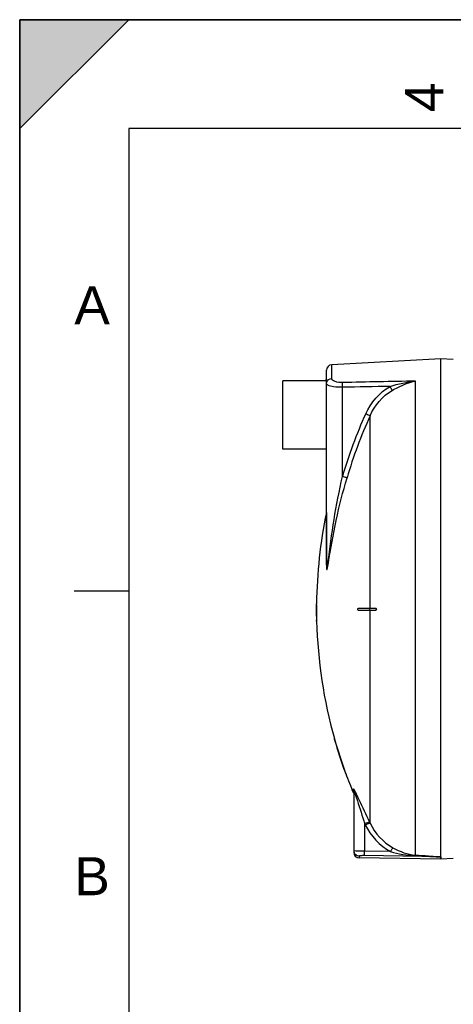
# Model space of a CAD drawing. Header units: millimetres. Extents: x 0 to 297, y 0 to 210.
# Tile 10 of 27: x 0 to 40, y 119 to 210. Entities that reach past the tile are written whole.
import ezdxf

# ---------------------------------------------------------------- set-up
doc = ezdxf.new("R2010")
doc.units = ezdxf.units.MM
doc.header["$LTSCALE"] = 16.335
doc.layers.get('0').update_dxf_attribs({"linetype": 'CONTINUOUS'})
doc.layers.add('08_SURFACES', color=7, linetype='CONTINUOUS')
doc.layers.add('AXES_REF', color=7, linetype='CONTINUOUS')
doc.styles.add('TEXTSTYLE_2', font='arial.ttf')

# ---------------------------------------------------------------- blocks, each defined once
blk = doc.blocks.new('MARGEA4_BL0', base_point=(148.514, 105.014))
at = {"color": 7, "linetype": 'Continuous'}
for p, q in [((297.014, 210.014), (0.014, 210.014)), ((0.014, 0.014), (0.014, 210.014)), ((0.014, 200.014), (10.014, 210.014)), ((10.014, 210.014), (0.014, 210.014)), ((0.014, 210.014), (0.014, 200.014)), ((0.014, 0.014), (0.014, 210.014)), ((0.014, 210.014), (0.014, 0.014)), ((0.014, 200.014), (10.014, 210.014)), ((287.014, 200.014), (10.014, 200.014)), ((10.014, 200.014), (10.014, 10.014)), ((5.014, 157.514), (10.014, 157.514))]:
    blk.add_line(p, q, dxfattribs=at)
blk.add_solid([(0.014, 200.014), (10.014, 210.014), (0.014, 210.014)], dxfattribs=at)
at = {"color": 2, "linetype": 'Continuous', "style": 'TEXTSTYLE_2', "oblique": 0.00002}
blk.add_text('4', height=3.5, rotation=90, dxfattribs=at).set_placement((38.889, 201.514))
for s, p in [('A', (5.014, 182.014)), ('B', (5.014, 129.514))]:
    blk.add_text(s, height=3.5, dxfattribs=at).set_placement(p)

msp = doc.modelspace()

# ---------------------------------------------------------------- linework, layer by layer
at = {"color": 7, "linetype": 'Continuous'}
for p, q in [((0, 0), (0, 210)), ((0, 210), (297, 210)), ((38.672, 178.818), (28.646, 178.293)), ((38.672, 133.037), (38.672, 178.818)), ((39.809, 178.759), (38.672, 178.818)), ((28.172, 159.949), (28.172, 177.794)), ((28.132, 176.818), (28.132, 176.918)), ((28.172, 176.918), (28.132, 176.918)), ((30.672, 139.102), (30.672, 133.449)), ((38.664, 132.818), (31.164, 132.949)), ((38.671, 133.033), (38.672, 133.037)), ((38.671, 132.818), (38.671, 133.033)), ((39.809, 132.878), (38.671, 132.818))]:
    msp.add_line(p, q, dxfattribs=at)
at = {"color": 9, "linetype": 'Continuous'}
for p, q in [((28.646, 177.03), (28.646, 178.293)), ((36.346, 133.214), (36.346, 176.785)), ((29.633, 168.013), (29.633, 176.214)), ((28.162, 164.709), (28.162, 159.903)), ((30.634, 138.923), (30.634, 139.29)), ((31.672, 136.1), (31.672, 133.568)), ((31.672, 136.1), (31.723, 135.995)), ((31.684, 136.077), (31.723, 135.995)), ((32.117, 136.237), (32.167, 136.132)), ((32.128, 136.213), (32.167, 136.132)), ((31.164, 133.101), (31.164, 132.949)), ((38.664, 133.034), (31.664, 133.16)), ((34.035, 133.526), (31.672, 133.568)), ((38.664, 133.034), (38.664, 132.818)), ((38.664, 133.034), (38.671, 133.033))]:
    msp.add_line(p, q, dxfattribs=at)
msp.add_lwpolyline([(28.162, 159.903), (28.164, 159.908), (28.166, 159.913), (28.168, 159.918), (28.169, 159.923), (28.17, 159.928), (28.171, 159.933), (28.172, 159.939), (28.172, 159.944), (28.172, 159.949)], dxfattribs=at)
at = {"color": 7, "linetype": 'Continuous'}
for centre, start, end in [((28.672, 177.794), 93, 180), ((31.172, 133.449), 180, 269)]:
    msp.add_arc(centre, 0.5, start, end, dxfattribs=at)
at = {"color": 9, "linetype": 'Continuous'}
for centre, radius, start, end in [((70.395, 156.202), 42.439, 155.53369, 163.84053), ((70.36, 156.219), 41.961, 155.53369, 163.84053), ((25.489, 137.023), 5.613, 19.35073, 20.24645), ((31.163, 133.598), 0.491, 180.02252, 187.53014), ((31.172, 133.599), 0.5, 187.51647, 194.89106), ((31.168, 133.598), 0.496, 194.88502, 200.32787)]:
    msp.add_arc(centre, radius, start, end, dxfattribs=at)
for points in [[(28.172, 176.559), (28.172, 176.599), (28.178, 176.639), (28.188, 176.677)], [(28.188, 176.677), (28.239, 176.863), (28.454, 177.021), (28.646, 177.03)], [(36.346, 176.785), (34.114, 176.743), (31.882, 176.7), (29.65, 176.654)], [(34.004, 176.303), (34.768, 176.531), (35.554, 176.7), (36.346, 176.785)], [(34.004, 176.303), (32.547, 176.274), (31.09, 176.245), (29.633, 176.214)], [(31.767, 173.778), (32.233, 174.802), (33.031, 175.741), (34.004, 176.303)], [(32.167, 173.598), (32.588, 174.539), (33.311, 175.409), (34.201, 175.929)], [(30.672, 139.102), (30.672, 139.163), (30.666, 139.236), (30.622, 139.278)], [(30.746, 139.141), (30.773, 139.09), (30.799, 139.038), (30.825, 138.986)], [(31.723, 135.995), (32.215, 134.98), (33.05, 134.073), (34.035, 133.526)], [(32.167, 136.132), (32.613, 135.206), (33.371, 134.375), (34.269, 133.874)], [(31.164, 133.101), (30.976, 133.105), (30.769, 133.25), (30.703, 133.426)], [(34.035, 133.526), (34.78, 133.313), (35.553, 133.178), (36.327, 133.146)], [(34.269, 133.874), (34.903, 133.52), (35.621, 133.262), (36.346, 133.214)]]:
    msp.add_open_spline(points, degree=3, dxfattribs=at)
for points, knots in [([(28.293, 176.418), (28.275, 176.428), (28.223, 176.461), (28.172, 176.517), (28.172, 176.559)], [0, 0, 0, 0, 0.330542, 1, 1, 1, 1]), ([(29.65, 176.654), (29.403, 176.649), (29.06, 176.663), (28.646, 176.904), (28.646, 177.03)], [0, 0, 0, 0, 0.661618, 1, 1, 1, 1]), ([(29.633, 176.214), (29.632, 176.26), (29.632, 176.407), (29.632, 176.555), (29.65, 176.654)], [0, 0, 0, 0, 0.315006, 1, 1, 1, 1]), ([(34.201, 175.929), (34.371, 176.029), (35.049, 176.397), (35.783, 176.67), (36.346, 176.785)], [0, 0, 0, 0, 0.255387, 1, 1, 1, 1]), ([(29.633, 176.214), (29.361, 176.21), (28.91, 176.237), (28.452, 176.329), (28.293, 176.418)], [0, 0, 0, 0, 0.598533, 1, 1, 1, 1]), ([(34.201, 175.929), (34.192, 175.951), (34.132, 176.078), (34.063, 176.201), (34.004, 176.303)], [0, 0, 0, 0, 0.163359, 1, 1, 1, 1]), ([(32.167, 173.598), (32.15, 173.605), (32.016, 173.665), (31.883, 173.726), (31.767, 173.778)], [0, 0, 0, 0, 0.130533, 1, 1, 1, 1]), ([(28.306, 160.086), (28.477, 161.41), (28.823, 164.068), (29.343, 166.7), (29.633, 168.013)], [0, 0, 0, 0, 0.497991, 1, 1, 1, 1]), ([(28.34, 160.071), (28.559, 161.379), (29.011, 164.014), (29.683, 166.604), (30.057, 167.897)], [0, 0, 0, 0, 0.49627, 1, 1, 1, 1]), ([(30.057, 167.897), (30.039, 167.901), (29.896, 167.938), (29.755, 167.978), (29.633, 168.013)], [0, 0, 0, 0, 0.130961, 1, 1, 1, 1]), ([(28.162, 159.903), (28.162, 159.802), (28.162, 159.682), (28.175, 159.536), (28.179, 159.494), (28.195, 159.445), (28.246, 159.507), (28.247, 159.599), (28.3, 159.803), (28.322, 159.962), (28.34, 160.071)], [0, 0, 0, 0, 0.277267, 0.338409, 0.388332, 0.415137, 0.437341, 0.552887, 0.695103, 1, 1, 1, 1]), ([(28.172, 159.949), (28.172, 159.802), (28.218, 159.174), (28.282, 159.893), (28.306, 160.086)], [0, 0, 0, 0, 0.430522, 1, 1, 1, 1]), ([(30.634, 139.29), (30.634, 139.321), (30.72, 139.203), (30.731, 139.17), (30.746, 139.141)], [0, 0, 0, 0, 0.486794, 1, 1, 1, 1]), ([(30.672, 139.102), (30.672, 139.11), (30.693, 139.19), (30.735, 139.022), (30.755, 138.966)], [0, 0, 0, 0, 0.120971, 1, 1, 1, 1]), ([(30.785, 138.883), (30.864, 138.659), (31.157, 137.73), (31.448, 136.801), (31.672, 136.1)], [0, 0, 0, 0, 0.244811, 1, 1, 1, 1]), ([(30.825, 138.986), (30.931, 138.77), (31.356, 137.851), (31.782, 136.932), (32.117, 136.237)], [0, 0, 0, 0, 0.237846, 1, 1, 1, 1]), ([(31.672, 136.1), (31.766, 136.144), (31.901, 136.186), (32.072, 136.263), (32.117, 136.237)], [0, 0, 0, 0, 0.665943, 1, 1, 1, 1]), ([(31.723, 135.995), (31.817, 136.039), (31.952, 136.081), (32.123, 136.159), (32.167, 136.132)], [0, 0, 0, 0, 0.666101, 1, 1, 1, 1]), ([(30.706, 133.591), (30.698, 133.592), (30.69, 133.594), (30.672, 133.595), (30.672, 133.598)], [0, 0, 0, 0, 0.735466, 1, 1, 1, 1]), ([(31.672, 133.568), (31.565, 133.569), (31.243, 133.575), (30.919, 133.571), (30.706, 133.591)], [0, 0, 0, 0, 0.334475, 1, 1, 1, 1]), ([(31.664, 133.16), (31.544, 133.162), (31.374, 133.159), (31.23, 133.132), (31.164, 133.116), (31.164, 133.101)], [0, 0, 0, 0, 0.70692, 0.916167, 1, 1, 1, 1]), ([(31.664, 133.16), (31.664, 133.175), (31.667, 133.311), (31.67, 133.448), (31.672, 133.568)], [0, 0, 0, 0, 0.111817, 1, 1, 1, 1]), ([(34.035, 133.526), (34.081, 133.606), (34.158, 133.719), (34.229, 133.848), (34.269, 133.874)], [0, 0, 0, 0, 0.658848, 1, 1, 1, 1]), ([(36.327, 133.146), (36.329, 133.161), (36.321, 133.172), (36.344, 133.2), (36.344, 133.196)], [0, 0, 0, 0, 0.817453, 1, 1, 1, 1]), ([(36.327, 133.146), (36.522, 133.137), (36.914, 133.121), (37.403, 133.1), (37.795, 133.082), (38.038, 133.071), (38.235, 133.061), (38.378, 133.052), (38.515, 133.051), (38.588, 133.033), (38.664, 133.05), (38.664, 133.034)], [0, 0, 0, 0, 0.251308, 0.502502, 0.628016, 0.753458, 0.815889, 0.878965, 0.940627, 0.979573, 1, 1, 1, 1]), ([(36.346, 133.214), (36.739, 133.188), (37.329, 133.155), (38.102, 133.083), (38.49, 133.081), (38.672, 133.037)], [0, 0, 0, 0, 0.506727, 0.758811, 1, 1, 1, 1])]:
    msp.add_open_spline(points, degree=3, knots=knots, dxfattribs=at)
at = {"layer": '08_SURFACES', "color": 9, "linetype": 'Continuous'}
for p, q in [((32.167, 155.918), (32.167, 173.598)), ((27.254, 156.218), (27.234, 156.218)), ((32.15, 155.718), (32.15, 155.918)), ((32.167, 136.132), (32.167, 155.718)), ((27.264, 154.818), (27.244, 154.818)), ((28.904, 143.818), (28.924, 143.818)), ((29.873, 140.818), (29.895, 140.818))]:
    msp.add_line(p, q, dxfattribs=at)
at = {"layer": '08_SURFACES', "color": 7, "linetype": 'Continuous'}
for p, q in [((27.233, 155.918), (27.278, 155.918)), ((27.278, 155.718), (27.233, 155.718)), ((27.235, 156.318), (27.234, 156.218)), ((27.255, 156.318), (27.235, 156.318)), ((27.254, 156.218), (27.255, 156.318)), ((31.09, 155.918), (32.697, 155.918)), ((31.09, 155.718), (32.697, 155.718)), ((27.244, 154.818), (27.246, 154.718)), ((27.266, 154.718), (27.264, 154.818)), ((27.266, 154.718), (27.246, 154.718)), ((28.875, 143.918), (28.877, 143.911)), ((28.896, 143.918), (28.875, 143.918)), ((28.877, 143.911), (28.879, 143.905)), ((28.878, 143.909), (28.882, 143.896)), ((28.881, 143.899), (28.894, 143.851)), ((28.894, 143.851), (28.904, 143.818)), ((28.896, 143.917), (28.896, 143.918)), ((28.898, 143.911), (28.896, 143.917)), ((28.924, 143.818), (28.898, 143.911)), ((29.873, 140.818), (29.907, 140.726)), ((29.9, 140.805), (29.895, 140.818)), ((29.902, 140.799), (29.899, 140.806)), ((29.931, 140.718), (29.902, 140.799)), ((29.931, 140.718), (29.91, 140.718)), ((29.924, 140.738), (29.921, 140.747)), ((29.928, 140.726), (29.924, 140.738)), ((29.931, 140.718), (29.931, 140.719))]:
    msp.add_line(p, q, dxfattribs=at)
for points in [[(28.882, 143.896), (28.885, 143.883), (28.889, 143.869), (28.893, 143.853)], [(28.893, 143.853), (28.898, 143.836), (28.904, 143.818)], [(28.924, 143.818), (28.921, 143.831), (28.917, 143.844), (28.913, 143.857)], [(29.873, 140.818), (29.88, 140.8), (29.886, 140.783), (29.892, 140.767), (29.897, 140.753), (29.901, 140.741)], [(29.909, 140.779), (29.904, 140.792), (29.9, 140.805)], [(29.905, 140.731), (29.908, 140.724), (29.909, 140.72), (29.91, 140.718)], [(29.917, 140.757), (29.913, 140.768), (29.909, 140.779)]]:
    msp.add_lwpolyline(points, dxfattribs=at)
for radius, start, end in [(43.9, 168.31597, 179.34741), (43.92, 179.78257, 180.13052), (43.92, 179.47817, 179.86954), (43.92, 180.13046, 181.30466), (43.9, 179.47793, 179.86949), (43.9, 180.13051, 181.30526), (43.9, 181.43581, 195.72798), (43.92, 195.85625, 199.97017), (43.9, 195.86366, 199.97966), (43.9, 200.11854, 202.63535)]:
    msp.add_arc((71.152, 155.818), radius, start, end, dxfattribs=at)
for points, knots in [([(27.258, 155.918), (27.268, 155.918), (27.251, 155.864), (27.269, 155.818), (27.251, 155.772), (27.268, 155.718), (27.258, 155.718)], [0, 0, 0, 0, 0.156581, 0.500104, 0.843522, 1, 1, 1, 1]), ([(27.281, 155.782), (27.282, 155.812), (27.268, 155.842), (27.294, 155.918), (27.278, 155.918)], [0, 0, 0, 0, 0.652772, 1, 1, 1, 1]), ([(27.278, 155.718), (27.284, 155.718), (27.275, 155.753), (27.281, 155.767), (27.281, 155.782)], [0, 0, 0, 0, 0.286516, 1, 1, 1, 1]), ([(31.09, 155.718), (31.078, 155.718), (31.039, 155.761), (31.053, 155.827), (31.063, 155.918), (31.09, 155.918)], [0, 0, 0, 0, 0.16587, 0.630215, 1, 1, 1, 1]), ([(32.671, 155.918), (32.713, 155.918), (32.781, 155.818), (32.713, 155.718), (32.671, 155.718)], [0, 0, 0, 0, 0.499745, 1, 1, 1, 1]), ([(32.697, 155.718), (32.704, 155.718), (32.719, 155.722), (32.733, 155.729), (32.74, 155.734)], [0, 0, 0, 0, 0.468451, 1, 1, 1, 1])]:
    msp.add_open_spline(points, degree=3, knots=knots, dxfattribs=at)
msp.add_open_spline([(32.74, 155.734), (32.791, 155.77), (32.76, 155.918), (32.697, 155.918)], degree=3, dxfattribs=at)
at = {"layer": 'AXES_REF', "color": 7, "linetype": 'Continuous'}
for p, q in [((24.172, 170.524), (24.172, 176.824)), ((28.132, 176.824), (24.172, 176.824)), ((28.172, 170.524), (24.172, 170.524))]:
    msp.add_line(p, q, dxfattribs=at)

# ---------------------------------------------------------------- block references
at = {"color": 2, "linetype": 'Continuous'}
msp.add_blockref('MARGEA4_BL0', (148.514, 105.014), dxfattribs=at)

doc.saveas('drawing.dxf')
